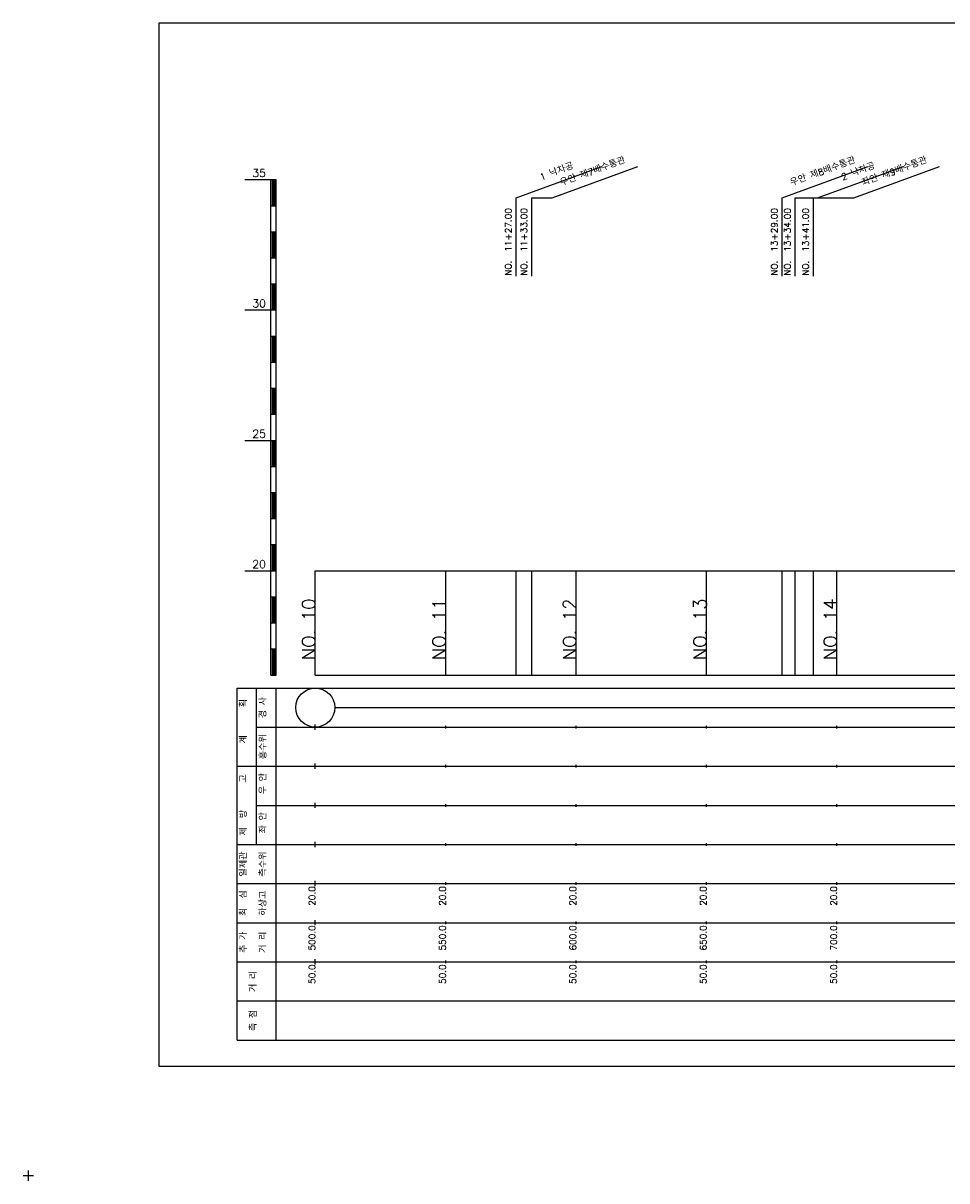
# Model space of a CAD drawing. Extents: x -2 to 685, y -2 to 1934.
# Tile 3 of 8: x -2 to 352, y 481 to 925. Entities that reach past the tile are written whole.
import ezdxf
from ezdxf.enums import TextEntityAlignment as Align

# ---------------------------------------------------------------- set-up
doc = ezdxf.new("R2010")
doc.units = 0
doc.header["$LTSCALE"] = 5
for name, color, linetype in [('BOX', 5, 'CONTINUOUS'), ('DT1', 3, 'CONTINUOUS'), ('LT1', 4, 'CONTINUOUS'), ('ST1', 7, 'CONTINUOUS')]:
    doc.layers.add(name, color=color, linetype=linetype)
doc.styles.add('GHS', font='ROMANS.shx', dxfattribs={"bigfont": 'GHS.shx'})

msp = doc.modelspace()

# ---------------------------------------------------------------- linework, layer by layer
at = {"layer": 'BOX'}
msp.add_lwpolyline([(50, 525), (650, 525), (650, 925), (50, 925), (50, 525)], dxfattribs=at)
at = {"layer": 'DT1', "linetype": 'CONTINUOUS'}
for p, q in [((193, 858), (200.77, 858)), ((294, 858), (302.57, 858)), ((301, 858), (316.46, 858))]:
    msp.add_line(p, q, dxfattribs=at)
at = {"layer": 'DT1'}
for p, q in [((110, 704.33), (110, 706.33)), ((160, 704.83), (160, 705.83)), ((210, 704.83), (210, 705.83)), ((260, 704.83), (260, 705.83)), ((310, 704.83), (310, 705.83))]:
    msp.add_line(p, q, dxfattribs=at)
at = {"layer": 'LT1', "linetype": 'CONTINUOUS'}
for p, q in [((187, 858), (219.89, 869.97)), ((200.77, 858), (233.66, 869.97)), ((289, 858), (321.89, 869.97)), ((302.57, 858), (335.46, 869.97)), ((316.46, 858), (349.35, 869.97)), ((187, 828), (187, 858)), ((193, 828), (193, 858)), ((289, 828), (289, 858)), ((294, 828), (294, 858)), ((301, 828), (301, 858))]:
    msp.add_line(p, q, dxfattribs=at)
at = {"layer": 'LT1'}
for p, q in [((83, 865), (93, 865)), ((93, 675), (93, 865)), ((93, 865), (95, 865)), ((93.5, 864.8), (93.5, 855.2)), ((94, 864.8), (94, 855.2)), ((94.5, 864.8), (94.5, 855.2)), ((95, 675), (95, 865)), ((93, 855), (95, 855)), ((93, 845), (95, 845)), ((93.5, 844.8), (93.5, 835.2)), ((94, 844.8), (94, 835.2)), ((94.5, 844.8), (94.5, 835.2)), ((93, 835), (95, 835)), ((93, 825), (95, 825)), ((93.5, 824.8), (93.5, 815.2)), ((94, 824.8), (94, 815.2)), ((94.5, 824.8), (94.5, 815.2)), ((83, 815), (93, 815)), ((93, 815), (95, 815)), ((93, 805), (95, 805)), ((93.5, 804.8), (93.5, 795.2)), ((94, 804.8), (94, 795.2)), ((94.5, 804.8), (94.5, 795.2)), ((93, 795), (95, 795)), ((93, 785), (95, 785)), ((93.5, 784.8), (93.5, 775.2)), ((94, 784.8), (94, 775.2)), ((94.5, 784.8), (94.5, 775.2)), ((93, 775), (95, 775)), ((83, 765), (93, 765)), ((93, 765), (95, 765)), ((93.5, 764.8), (93.5, 755.2)), ((94, 764.8), (94, 755.2)), ((94.5, 764.8), (94.5, 755.2)), ((93, 755), (95, 755)), ((93, 745), (95, 745)), ((93.5, 744.8), (93.5, 735.2)), ((94, 744.8), (94, 735.2)), ((94.5, 744.8), (94.5, 735.2)), ((93, 735), (95, 735)), ((93, 725), (95, 725)), ((93.5, 724.8), (93.5, 715.2)), ((94, 724.8), (94, 715.2)), ((94.5, 724.8), (94.5, 715.2)), ((83, 715), (93, 715)), ((93, 715), (95, 715)), ((110, 675), (110, 715)), ((160, 675), (160, 715)), ((187, 675), (187, 715)), ((193, 675), (193, 715)), ((210, 675), (210, 715)), ((260, 675), (260, 715)), ((289, 675), (289, 715)), ((294, 675), (294, 715)), ((301, 675), (301, 715)), ((310, 675), (310, 715)), ((93, 705), (95, 705)), ((93.5, 704.8), (93.5, 695.2)), ((94, 704.8), (94, 695.2)), ((94.5, 704.8), (94.5, 695.2)), ((93, 695), (95, 695)), ((93, 685), (95, 685)), ((93.5, 684.8), (93.5, 675.2)), ((94, 684.8), (94, 675.2)), ((94.5, 684.8), (94.5, 675.2)), ((93, 675), (95, 675)), ((110, 675), (610, 675)), ((110, 654), (110, 656)), ((160, 654.5), (160, 655.5)), ((210, 654.5), (210, 655.5)), ((260, 654.5), (260, 655.5)), ((310, 654.5), (310, 655.5)), ((110, 639), (110, 641)), ((160, 639.5), (160, 640.5)), ((210, 639.5), (210, 640.5)), ((260, 639.5), (260, 640.5)), ((310, 639.5), (310, 640.5)), ((110, 624), (110, 626)), ((160, 624.5), (160, 625.5)), ((210, 624.5), (210, 625.5)), ((260, 624.5), (260, 625.5)), ((310, 624.5), (310, 625.5)), ((110, 609), (110, 611)), ((160, 609.5), (160, 610.5)), ((210, 609.5), (210, 610.5)), ((260, 609.5), (260, 610.5)), ((310, 609.5), (310, 610.5)), ((110, 594), (110, 596)), ((160, 594.5), (160, 595.5)), ((210, 594.5), (210, 595.5)), ((260, 594.5), (260, 595.5)), ((310, 594.5), (310, 595.5)), ((110, 579), (110, 581)), ((160, 579.5), (160, 580.5)), ((210, 579.5), (210, 580.5)), ((260, 579.5), (260, 580.5)), ((310, 579.5), (310, 580.5)), ((110, 564), (110, 566)), ((160, 564.5), (160, 565.5)), ((210, 564.5), (210, 565.5)), ((260, 564.5), (260, 565.5)), ((310, 564.5), (310, 565.5))]:
    msp.add_line(p, q, dxfattribs=at)
msp.add_lwpolyline([(110, 715), (160, 715), (210, 715), (260, 715), (310, 715), (360, 715), (410, 715), (460, 715), (510, 715), (560, 715), (610, 715)], dxfattribs=at)
at = {"layer": 'ST1'}
for p, q in [((80, 535), (80, 670)), ((80, 670), (623, 670)), ((87.5, 640), (87.5, 670)), ((95, 535), (95, 670)), ((87.5, 655), (623, 655)), ((80, 640), (623, 640)), ((87.5, 610), (87.5, 640)), ((87.5, 625), (623, 625)), ((80, 610), (623, 610)), ((80, 595), (623, 595)), ((80, 580), (623, 580)), ((80, 565), (623, 565)), ((80, 550), (623, 550)), ((80, 535), (623, 535)), ((0, 481), (0, 485)), ((-2, 483), (2, 483))]:
    msp.add_line(p, q, dxfattribs=at)
at = {"layer": 'ST1', "linetype": 'CONTINUOUS'}
msp.add_line((117.5, 662.5), (602.5, 662.5), dxfattribs=at)
msp.add_circle((110, 662.5), 7.5, dxfattribs=at)

# ---------------------------------------------------------------- texts
at = {"layer": 'DT1', "linetype": 'CONTINUOUS', "style": 'GHS'}
for s, rotation, p in [('1 낙차공', 20, (203, 866.99)), ('우안 제7배수통관', 20, (216.77, 866.99)), ('우안 제8배수통관', 20, (305, 866.99)), ('2 낙차공', 20, (318.57, 866.99)), ('좌안 제9배수통관', 20, (332.46, 866.99)), ('  획', 90, (83.75, 662.5)), ('경 사', 90, (91.25, 662.5)), ('   계', 90, (83.75, 647.5)), ('홍수위', 90, (91.25, 647.5)), ('   고', 90, (83.75, 632.5)), (' 우 안', 90, (91.25, 632.5)), (' 제  방', 90, (83.75, 617.5)), (' 좌 안', 90, (91.25, 617.5)), ('일제관', 90, (83.75, 602.5)), ('측수위', 90, (91.25, 602.5)), ('최  심', 90, (83.75, 587.5)), ('하상고', 90, (91.25, 587.5)), ('추 가', 90, (83.75, 572.5)), ('거 리', 90, (91.25, 572.5)), ('거 리', 90, (87.5, 557.5)), ('측 점', 90, (87.5, 542.5))]:
    msp.add_text(s, height=2.5, rotation=rotation, dxfattribs=at).set_placement(p, align=Align.CENTER)
at = {"layer": 'DT1', "style": 'GHS'}
for s, p in [('35', (91, 866)), ('30', (91, 816)), ('25', (91, 766)), ('20', (91, 716))]:
    msp.add_text(s, height=3, dxfattribs=at).set_placement(p, align=Align.RIGHT)
at = {"layer": 'DT1', "linetype": 'CONTINUOUS', "style": 'GHS'}
for s, p in [('NO.  11+27.00', (185.25, 828.12)), ('NO.  11+33.00', (191.25, 828.12)), ('NO.  13+29.00', (287.25, 828.12)), ('NO.  13+34.00', (292.25, 828.12)), ('NO.  13+41.00', (299.25, 828.12))]:
    msp.add_text(s, height=2.5, rotation=90, dxfattribs=at).set_placement(p)
at = {"layer": 'DT1', "style": 'GHS'}
for s, height, p in [('NO. 10', 5, (110, 704.33)), ('NO. 11', 5, (160, 704.33)), ('NO. 12', 5, (210, 704.33)), ('NO. 13', 5, (260, 704.33)), ('NO. 14', 5, (310, 704.33)), (' 20.0', 2.5, (110, 594)), (' 20.0', 2.5, (160, 594)), (' 20.0', 2.5, (210, 594)), (' 20.0', 2.5, (260, 594)), (' 20.0', 2.5, (310, 594)), ('   500.0', 2.5, (110, 579)), ('   550.0', 2.5, (160, 579)), ('   600.0', 2.5, (210, 579)), ('   650.0', 2.5, (260, 579)), ('   700.0', 2.5, (310, 579)), ('  50.0', 2.5, (110, 564)), ('  50.0', 2.5, (160, 564)), ('  50.0', 2.5, (210, 564)), ('  50.0', 2.5, (260, 564)), ('  50.0', 2.5, (310, 564))]:
    msp.add_text(s, height=height, rotation=90, dxfattribs=at).set_placement(p, align=Align.RIGHT)

doc.saveas('drawing.dxf')
